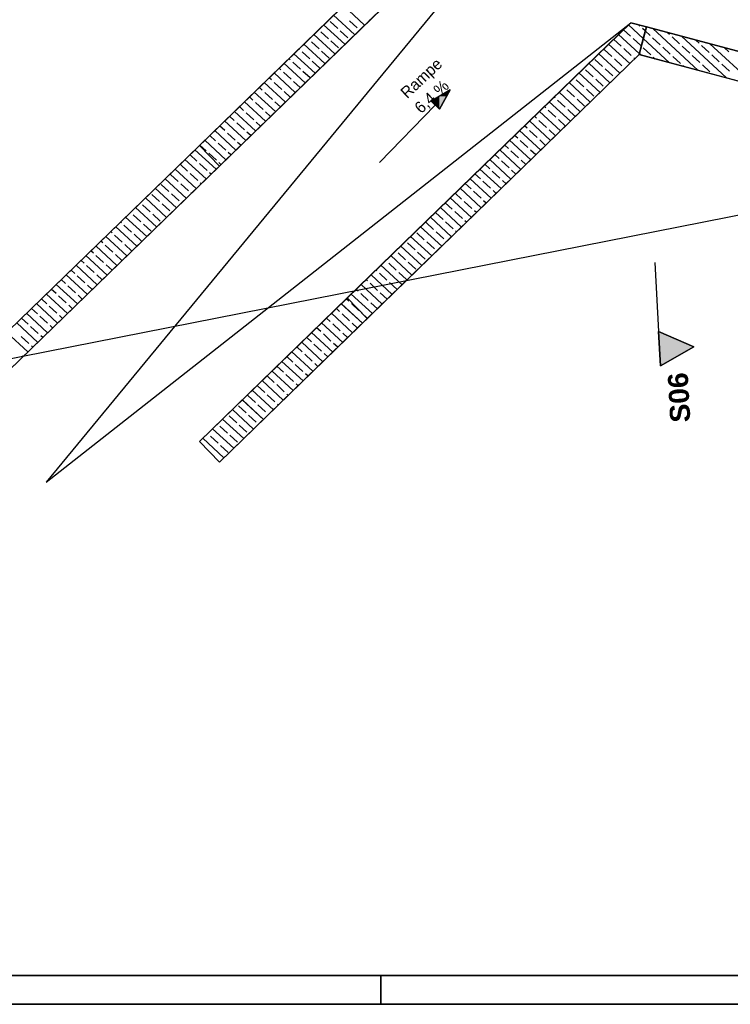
# Model space of a CAD drawing. Extents: x 199 to 1388, y 138 to 979.
# Tile 2 of 155: x 346 to 470, y 138 to 309. Entities that reach past the tile are written whole.
import ezdxf
from ezdxf.lldxf.tags import DXFTag

# ---------------------------------------------------------------- set-up
doc = ezdxf.new("R2010")
doc.units = 0
for name, color, linetype, lineweight, true_color in [('01 Allgemein Beschriftung-A07ET47SDI', 7, 'Continuous', 25, 0x848484), ('60 Stützwand - Stützwände', 7, 'Continuous', 25, 0x848484), ('A-0', 7, 'Continuous', 25, 0x848484), ('UPO_Loop2', 140, 'Continuous', 30, 0x00bfff)]:
    doc.layers.add(name, color=color, linetype=linetype, lineweight=lineweight, true_color=true_color)
for name, color, linetype, lineweight in [('01 Schnitt Marker Gebäude', 7, 'Continuous', 25), ('02 Raster Gebäude-A07ET47NDI', 7, 'Continuous', 25), ('Rahmen', 7, 'Continuous', 35), ('X_Rahmen', 7, 'Continuous', 25)]:
    doc.layers.add(name, color=color, linetype=linetype, lineweight=lineweight)
doc.styles.get("Standard").update_dxf_attribs({"font": 'arial.ttf'})
tags = doc.linetypes.add('Raster-A07ET47ODI', pattern=[0.2, 0.1, -0.05, 0, -0.05]).pattern_tags.tags
tags[10:11] = [DXFTag(74, 4), DXFTag(75, 0), DXFTag(340, '0'), DXFTag(46, 1.0), DXFTag(50, 0.0), DXFTag(44, 0.0), DXFTag(45, 0.0)]
tags[8:9] = [DXFTag(74, 4), DXFTag(75, 0), DXFTag(340, '0'), DXFTag(46, 1.0), DXFTag(50, 0.0), DXFTag(44, 0.0), DXFTag(45, 0.0)]
tags[6:7] = [DXFTag(74, 4), DXFTag(75, 0), DXFTag(340, '0'), DXFTag(46, 1.0), DXFTag(50, 0.0), DXFTag(44, 0.0), DXFTag(45, 0.0)]
tags[4:5] = [DXFTag(74, 4), DXFTag(75, 0), DXFTag(340, '0'), DXFTag(46, 1.0), DXFTag(50, 0.0), DXFTag(44, 0.0), DXFTag(45, 0.0)]
tags = doc.linetypes.add('Schnittlinie', pattern=[0.3, 0.15, -0.075, 0, -0.075]).pattern_tags.tags
tags[10:11] = [DXFTag(74, 4), DXFTag(75, 0), DXFTag(340, '0'), DXFTag(46, 1.0), DXFTag(50, 0.0), DXFTag(44, 0.0), DXFTag(45, 0.0)]
tags[8:9] = [DXFTag(74, 4), DXFTag(75, 0), DXFTag(340, '0'), DXFTag(46, 1.0), DXFTag(50, 0.0), DXFTag(44, 0.0), DXFTag(45, 0.0)]
tags[6:7] = [DXFTag(74, 4), DXFTag(75, 0), DXFTag(340, '0'), DXFTag(46, 1.0), DXFTag(50, 0.0), DXFTag(44, 0.0), DXFTag(45, 0.0)]
tags[4:5] = [DXFTag(74, 4), DXFTag(75, 0), DXFTag(340, '0'), DXFTag(46, 1.0), DXFTag(50, 0.0), DXFTag(44, 0.0), DXFTag(45, 0.0)]
tags = doc.linetypes.add('Strichlinie eng-A07ET47GDI', pattern=[0.115, 0.075, -0.04]).pattern_tags.tags
tags[6:7] = [DXFTag(74, 4), DXFTag(75, 0), DXFTag(340, '0'), DXFTag(46, 1.0), DXFTag(50, 0.0), DXFTag(44, 0.0), DXFTag(45, 0.0)]
tags[4:5] = [DXFTag(74, 4), DXFTag(75, 0), DXFTag(340, '0'), DXFTag(46, 1.0), DXFTag(50, 0.0), DXFTag(44, 0.0), DXFTag(45, 0.0)]
tags = doc.linetypes.add('Öffnungslinie Tür Fenster-A07ET47JDI', pattern=[0.115, 0.075, -0.04]).pattern_tags.tags
tags[6:7] = [DXFTag(74, 4), DXFTag(75, 0), DXFTag(340, '0'), DXFTag(46, 1.0), DXFTag(50, 0.0), DXFTag(44, 0.0), DXFTag(45, 0.0)]
tags[4:5] = [DXFTag(74, 4), DXFTag(75, 0), DXFTag(340, '0'), DXFTag(46, 1.0), DXFTag(50, 0.0), DXFTag(44, 0.0), DXFTag(45, 0.0)]

# ---------------------------------------------------------------- blocks, each defined once
blk = doc.blocks.new('Blockreferenz-A07ET47BDI', base_point=(199.17, 137.99))
at = {"layer": 'Rahmen', "color": 0, "linetype": 'ByBlock', "ltscale": 0.35}
for p, q in [((219.17, 142.99), (1383.17, 142.99)), ((409.17, 142.99), (409.17, 137.99)), ((199.17, 137.99), (1388.17, 137.99))]:
    blk.add_line(p, q, dxfattribs=at)
blk = doc.blocks.new('Referenz-A07ET47ZDI', base_point=(226.99, 158.1))
at = {"layer": '01 Schnitt Marker Gebäude', "linetype": 'Schnittlinie', "ltscale": 156.25}
blk.add_line((456.91, 267.12), (457.57, 255.14), dxfattribs=at)
at = {"layer": '01 Schnitt Marker Gebäude'}
for p, q in [((457.9, 249.15), (457.57, 255.14)), ((457.57, 255.14), (463.72, 252.47)), ((463.72, 252.47), (457.9, 249.15))]:
    blk.add_line(p, q, dxfattribs=at)
for points in [[(457.9, 255), (457.58, 255), (457.57, 255.14)], [(457.9, 249.15), (457.9, 255), (457.58, 255)], [(463.72, 252.47), (457.9, 252.47), (457.9, 255)], [(457.9, 249.15), (463.72, 252.47), (457.9, 252.47)]]:
    blk.add_solid(points, dxfattribs=at)
at = {"layer": '02 Raster Gebäude-A07ET47NDI', "linetype": 'Raster-A07ET47ODI', "ltscale": 56.250004}
blk.add_line((330.77, 247.68), (1015.1, 382.38), dxfattribs=at)
at = {"layer": '60 Stützwand - Stützwände'}
for p, q in [((453.8, 361.48), (317.24, 228.97)), ((377.56, 287.51), (453.8, 361.49)), ((320.72, 225.39), (457.28, 357.9)), ((457.28, 357.9), (381.05, 283.92)), ((406.33, 308.46), (402.65, 311.85)), ((452.71, 308.87), (377.59, 235.98)), ((401.68, 307.86), (400.35, 309.08)), ((404.61, 306.79), (400.93, 310.18)), ((405.07, 308), (403.74, 309.22)), ((407.2, 309.3), (407.14, 309.35)), ((450.67, 306.9), (452.71, 308.87)), ((455.44, 308.14), (452.71, 308.87)), ((452.71, 308.87), (455.44, 308.14)), ((401.16, 303.44), (397.48, 306.83)), ((400.05, 306.09), (398.73, 307.31)), ((402.88, 305.11), (399.2, 308.51)), ((403.44, 306.23), (402.12, 307.45)), ((403.33, 260.96), (450.67, 306.9)), ((452.68, 306.53), (451.46, 307.66)), ((454.9, 306.12), (452.32, 308.49)), ((454.31, 308.29), (454.09, 308.5)), ((455.44, 308.14), (454.16, 303.31)), ((454.16, 303.31), (455.44, 308.14)), ((455.44, 308.14), (454.16, 303.31)), ((455.25, 307.43), (454.75, 307.89)), ((455, 306.5), (455.44, 308.14)), ((456.08, 306.67), (455.25, 307.43)), ((559.73, 280.48), (455.44, 308.14)), ((455.44, 308.14), (474.04, 303.21)), ((464.45, 300.58), (456.57, 307.84)), ((459.47, 306.8), (459.06, 307.18)), ((399.43, 301.76), (395.75, 305.16)), ((396.66, 305.96), (396.62, 306)), ((398.42, 304.33), (397.1, 305.55)), ((401.81, 304.47), (400.49, 305.69)), ((452.55, 301.75), (448.87, 305.15)), ((451.06, 304.76), (449.73, 305.98)), ((454.21, 303.49), (450.6, 306.82)), ((454.45, 304.9), (453.13, 306.12)), ((454.16, 303.31), (455, 306.5)), ((459.48, 301.89), (454.9, 306.12)), ((457.84, 305.04), (456.52, 306.26)), ((461.23, 305.18), (459.91, 306.4)), ((469.42, 299.26), (461.54, 306.52)), ((464.62, 305.31), (464.03, 305.86)), ((474.39, 297.94), (466.51, 305.2)), ((397.71, 300.09), (394.03, 303.48)), ((395.03, 304.19), (394.89, 304.32)), ((396.8, 302.56), (395.47, 303.79)), ((400.19, 302.7), (398.86, 303.92)), ((450.83, 300.08), (447.15, 303.47)), ((449.43, 303), (448.11, 304.22)), ((452.82, 303.14), (451.5, 304.36)), ((454.51, 303.21), (454.21, 303.49)), ((456.21, 303.27), (454.89, 304.5)), ((459.6, 303.41), (458.28, 304.63)), ((463, 303.55), (461.67, 304.77)), ((466.39, 303.69), (465.06, 304.91)), ((469.78, 303.82), (469, 304.54)), ((381.07, 232.39), (454.16, 303.31)), ((395.98, 298.42), (392.3, 301.81)), ((393.4, 302.43), (393.17, 302.65)), ((395.17, 300.8), (393.85, 302.02)), ((398.56, 300.94), (397.24, 302.16)), ((454.16, 303.31), (406.81, 257.37)), ((449.1, 298.4), (445.42, 301.8)), ((447.8, 301.24), (446.48, 302.46)), ((451.19, 301.37), (449.87, 302.59)), ((453.42, 302.59), (453.26, 302.73)), ((454.16, 303.31), (559.17, 275.45)), ((472.76, 298.37), (454.16, 303.31)), ((456.99, 302.55), (456.65, 302.87)), ((461.37, 301.79), (460.05, 303.01)), ((464.76, 301.92), (463.44, 303.14)), ((468.15, 302.06), (466.83, 303.28)), ((394.26, 296.74), (390.58, 300.14)), ((391.78, 300.66), (391.44, 300.97)), ((393.54, 299.04), (392.22, 300.26)), ((396.85, 299.25), (395.61, 300.39)), ((447.38, 296.73), (443.7, 300.13)), ((446.18, 299.47), (444.85, 300.69)), ((449.57, 299.61), (448.24, 300.83)), ((451.69, 300.92), (451.64, 300.97)), ((461.97, 301.24), (461.81, 301.38)), ((466.52, 300.3), (465.2, 301.52)), ((469.92, 300.43), (468.59, 301.65)), ((392.53, 295.07), (388.85, 298.46)), ((390.15, 298.9), (389.72, 299.3)), ((391.91, 297.27), (390.59, 298.49)), ((395.12, 297.58), (393.98, 298.63)), ((445.65, 295.06), (441.97, 298.45)), ((444.55, 297.71), (443.23, 298.93)), ((447.94, 297.84), (446.62, 299.06)), ((390.81, 293.39), (387.13, 296.79)), ((388.52, 297.13), (387.99, 297.63)), ((390.29, 295.51), (388.96, 296.73)), ((393.4, 295.9), (392.36, 296.87)), ((421.27, 297.17), (417.95, 295.21)), ((421.27, 297.17), (419.38, 293.81)), ((443.93, 293.38), (440.25, 296.78)), ((441.16, 297.57), (441.11, 297.61)), ((442.92, 295.94), (441.6, 297.16)), ((446.31, 296.08), (444.99, 297.3)), ((389.08, 291.72), (385.4, 295.11)), ((386.9, 295.37), (386.27, 295.95)), ((388.66, 293.74), (387.34, 294.96)), ((391.67, 294.23), (390.73, 295.1)), ((419.38, 293.81), (417.95, 295.21)), ((442.2, 291.71), (438.52, 295.1)), ((439.53, 295.8), (439.38, 295.94)), ((441.3, 294.18), (439.97, 295.4)), ((444.69, 294.32), (443.36, 295.54)), ((387.36, 290.05), (383.68, 293.44)), ((385.27, 293.61), (384.54, 294.28)), ((387.03, 291.98), (385.71, 293.2)), ((389.95, 292.56), (389.1, 293.34)), ((418.66, 294.51), (408.93, 284.56)), ((440.48, 290.03), (436.8, 293.43)), ((437.9, 294.04), (437.66, 294.27)), ((439.67, 292.41), (438.35, 293.63)), ((443.06, 292.55), (441.74, 293.77)), ((385.63, 288.37), (381.95, 291.77)), ((383.64, 291.84), (382.82, 292.6)), ((385.41, 290.21), (384.08, 291.43)), ((388.22, 290.88), (387.48, 291.57)), ((438.75, 288.36), (435.07, 291.76)), ((436.28, 292.28), (435.93, 292.59)), ((438.04, 290.65), (436.72, 291.87)), ((441.34, 290.87), (440.11, 292.01)), ((383.91, 286.7), (380.23, 290.09)), ((382.02, 290.08), (381.09, 290.93)), ((386.5, 289.21), (385.85, 289.81)), ((437.03, 286.69), (433.35, 290.08)), ((434.65, 290.51), (434.21, 290.92)), ((436.41, 288.88), (435.09, 290.11)), ((439.62, 289.2), (438.48, 290.24)), ((382.18, 285.02), (378.5, 288.42)), ((380.39, 288.31), (379.37, 289.26)), ((383.78, 288.45), (382.46, 289.67)), ((384.77, 287.54), (384.22, 288.04)), ((435.3, 285.01), (431.62, 288.41)), ((433.02, 288.75), (432.48, 289.24)), ((434.79, 287.12), (433.46, 288.34)), ((437.89, 287.52), (436.86, 288.48)), ((317.24, 228.97), (377.56, 287.51)), ((380.46, 283.35), (376.78, 286.75)), ((380.46, 283.35), (376.78, 286.75)), ((377.56, 287.51), (381.05, 283.92)), ((378.76, 286.55), (377.64, 287.58)), ((382.15, 286.69), (380.83, 287.91)), ((383.05, 285.86), (382.59, 286.28)), ((433.58, 283.34), (429.9, 286.73)), ((431.4, 286.98), (430.76, 287.57)), ((433.16, 285.36), (431.84, 286.58)), ((436.17, 285.85), (435.23, 286.71)), ((378.73, 281.68), (375.05, 285.07)), ((378.73, 281.68), (375.05, 285.07)), ((377.14, 284.78), (375.91, 285.91)), ((377.14, 284.78), (375.92, 285.91)), ((380.53, 284.92), (379.2, 286.14)), ((431.85, 281.66), (428.17, 285.06)), ((429.77, 285.22), (429.03, 285.9)), ((431.53, 283.59), (430.21, 284.81)), ((434.44, 284.18), (433.6, 284.95)), ((320.72, 225.39), (381.05, 283.92)), ((377.01, 280), (373.33, 283.4)), ((377.01, 280), (373.33, 283.4)), ((375.51, 283.02), (374.19, 284.24)), ((375.51, 283.02), (374.19, 284.23)), ((378.9, 283.16), (377.58, 284.38)), ((378.9, 283.16), (377.58, 284.38)), ((381.32, 284.19), (380.97, 284.51)), ((430.13, 279.99), (426.45, 283.39)), ((428.14, 283.45), (427.31, 284.22)), ((429.91, 281.83), (428.58, 283.05)), ((432.72, 282.5), (431.97, 283.18)), ((375.28, 278.33), (371.6, 281.72)), ((375.28, 278.33), (371.6, 281.72)), ((373.88, 281.25), (372.56, 282.47)), ((373.88, 281.25), (372.56, 282.47)), ((377.27, 281.39), (375.95, 282.61)), ((377.27, 281.39), (375.95, 282.61)), ((379.6, 282.51), (379.34, 282.75)), ((379.6, 282.51), (379.34, 282.75)), ((428.4, 278.32), (424.72, 281.71)), ((426.52, 281.69), (425.58, 282.55)), ((428.28, 280.06), (426.96, 281.28)), ((430.99, 280.83), (430.35, 281.42)), ((373.56, 276.65), (369.88, 280.05)), ((373.56, 276.65), (369.88, 280.05)), ((372.25, 279.49), (370.93, 280.71)), ((372.25, 279.49), (370.93, 280.71)), ((375.65, 279.63), (374.32, 280.85)), ((375.65, 279.63), (374.32, 280.85)), ((377.87, 280.84), (377.71, 280.99)), ((377.87, 280.84), (377.71, 280.99)), ((426.68, 276.64), (423, 280.04)), ((424.89, 279.93), (423.86, 280.87)), ((426.65, 278.3), (425.33, 279.52)), ((429.27, 279.15), (428.72, 279.66)), ((371.83, 274.98), (368.15, 278.38)), ((371.83, 274.98), (368.15, 278.38)), ((370.63, 277.73), (369.3, 278.95)), ((370.63, 277.73), (369.3, 278.95)), ((374.02, 277.86), (372.7, 279.08)), ((374.02, 277.86), (372.7, 279.08)), ((376.15, 279.17), (376.09, 279.22)), ((376.15, 279.17), (376.09, 279.22)), ((424.95, 274.97), (421.27, 278.36)), ((423.26, 278.16), (422.13, 279.2)), ((425.03, 276.53), (423.7, 277.75)), ((427.54, 277.48), (427.09, 277.89)), ((370.11, 273.31), (366.43, 276.7)), ((370.11, 273.31), (366.43, 276.7)), ((369, 275.96), (367.68, 277.18)), ((369, 275.96), (367.68, 277.18)), ((372.39, 276.1), (371.07, 277.32)), ((372.39, 276.1), (371.07, 277.32)), ((423.23, 273.3), (419.55, 276.69)), ((421.63, 276.4), (420.41, 277.53)), ((423.4, 274.77), (422.08, 275.99)), ((425.82, 275.81), (425.47, 276.13)), ((368.38, 271.63), (364.7, 275.03)), ((368.38, 271.63), (364.7, 275.03)), ((365.61, 275.82), (365.56, 275.87)), ((365.61, 275.82), (365.57, 275.86)), ((367.37, 274.2), (366.05, 275.42)), ((367.37, 274.2), (366.05, 275.42)), ((370.76, 274.33), (369.44, 275.55)), ((370.76, 274.33), (369.44, 275.55)), ((421.5, 271.62), (417.82, 275.02)), ((420.01, 274.63), (418.68, 275.85)), ((424.09, 274.13), (423.84, 274.36)), ((366.66, 269.96), (362.98, 273.35)), ((366.66, 269.96), (362.98, 273.35)), ((363.98, 274.06), (363.84, 274.19)), ((363.98, 274.06), (363.84, 274.19)), ((365.75, 272.43), (364.42, 273.65)), ((365.75, 272.43), (364.42, 273.65)), ((369.14, 272.57), (367.81, 273.79)), ((369.14, 272.57), (367.81, 273.79)), ((419.78, 269.95), (416.1, 273.34)), ((418.38, 272.87), (417.06, 274.09)), ((421.77, 273.01), (420.45, 274.23)), ((422.37, 272.46), (422.21, 272.6)), ((360.73, 270.53), (360.39, 270.84)), ((360.73, 270.53), (360.39, 270.84)), ((364.93, 268.29), (361.25, 271.68)), ((364.93, 268.29), (361.25, 271.68)), ((362.36, 272.3), (362.11, 272.52)), ((362.36, 272.3), (362.12, 272.52)), ((364.12, 270.67), (362.8, 271.89)), ((364.12, 270.67), (362.8, 271.89)), ((367.51, 270.81), (366.19, 272.03)), ((367.51, 270.81), (366.19, 272.03)), ((418.05, 268.27), (414.37, 271.67)), ((416.75, 271.1), (415.43, 272.32)), ((420.15, 271.24), (418.82, 272.46)), ((420.64, 270.78), (420.59, 270.83)), ((359.1, 268.77), (358.66, 269.17)), ((359.1, 268.77), (358.66, 269.17)), ((363.21, 266.61), (359.53, 270.01)), ((363.21, 266.61), (359.53, 270.01)), ((362.49, 268.9), (361.17, 270.12)), ((362.49, 268.9), (361.17, 270.12)), ((365.8, 269.12), (364.56, 270.26)), ((365.8, 269.12), (364.56, 270.26)), ((416.33, 266.6), (412.65, 269.99)), ((415.13, 269.34), (413.8, 270.56)), ((418.52, 269.48), (417.2, 270.7)), ((357.47, 267), (356.94, 267.5)), ((357.47, 267), (356.94, 267.49)), ((361.48, 264.94), (357.8, 268.33)), ((361.48, 264.94), (357.8, 268.33)), ((360.87, 267.14), (359.54, 268.36)), ((360.87, 267.14), (359.54, 268.36)), ((364.07, 267.45), (362.93, 268.5)), ((364.07, 267.45), (362.93, 268.5)), ((410.11, 267.44), (410.06, 267.48)), ((414.6, 264.93), (410.92, 268.32)), ((413.5, 267.57), (412.18, 268.79)), ((416.89, 267.71), (415.57, 268.93)), ((355.85, 265.24), (355.21, 265.82)), ((355.85, 265.24), (355.21, 265.82)), ((359.76, 263.26), (356.08, 266.66)), ((359.76, 263.26), (356.08, 266.66)), ((359.24, 265.38), (357.92, 266.6)), ((359.24, 265.38), (357.92, 266.6)), ((362.35, 265.77), (361.31, 266.73)), ((362.35, 265.77), (361.31, 266.73)), ((408.48, 265.67), (408.33, 265.81)), ((412.88, 263.25), (409.2, 266.65)), ((411.87, 265.81), (410.55, 267.03)), ((415.26, 265.95), (413.94, 267.17)), ((354.22, 263.47), (353.49, 264.15)), ((354.22, 263.47), (353.49, 264.15)), ((358.03, 261.59), (354.35, 264.98)), ((358.03, 261.59), (354.35, 264.98)), ((357.61, 263.61), (356.29, 264.83)), ((357.61, 263.61), (356.29, 264.83)), ((360.62, 264.1), (359.68, 264.97)), ((360.62, 264.1), (359.68, 264.97)), ((406.85, 263.91), (406.61, 264.14)), ((411.15, 261.58), (407.47, 264.97)), ((410.25, 264.05), (408.92, 265.27)), ((413.64, 264.18), (412.31, 265.4)), ((352.59, 261.71), (351.76, 262.47)), ((352.59, 261.71), (351.76, 262.47)), ((356.31, 259.92), (352.63, 263.31)), ((356.31, 259.92), (352.63, 263.31)), ((355.99, 261.85), (354.66, 263.07)), ((355.99, 261.85), (354.66, 263.07)), ((358.9, 262.43), (358.05, 263.2)), ((358.9, 262.43), (358.05, 263.2)), ((405.23, 262.14), (404.88, 262.46)), ((409.43, 259.9), (405.75, 263.3)), ((408.62, 262.28), (407.3, 263.5)), ((412.01, 262.42), (410.69, 263.64)), ((350.97, 259.94), (350.04, 260.8)), ((350.97, 259.94), (350.04, 260.8)), ((354.58, 258.24), (350.9, 261.64)), ((354.58, 258.24), (350.9, 261.64)), ((354.36, 260.08), (353.03, 261.3)), ((354.36, 260.08), (353.03, 261.3)), ((357.17, 260.75), (356.43, 261.44)), ((357.17, 260.75), (356.43, 261.44)), ((377.59, 235.98), (403.33, 260.96)), ((403.6, 260.38), (403.16, 260.79)), ((403.6, 260.38), (403.16, 260.79)), ((403.33, 260.96), (406.81, 257.37)), ((407.7, 258.23), (404.02, 261.62)), ((406.99, 260.52), (405.67, 261.74)), ((410.29, 260.74), (409.06, 261.87)), ((349.34, 258.18), (348.31, 259.13)), ((349.34, 258.18), (348.31, 259.13)), ((352.86, 256.57), (349.18, 259.96)), ((352.86, 256.57), (349.18, 259.96)), ((352.73, 258.32), (351.41, 259.54)), ((352.73, 258.32), (351.41, 259.54)), ((355.45, 259.08), (354.8, 259.68)), ((355.45, 259.08), (354.8, 259.68)), ((401.97, 258.62), (401.43, 259.11)), ((401.97, 258.62), (401.43, 259.11)), ((405.98, 256.56), (402.29, 259.95)), ((405.98, 256.56), (402.3, 259.95)), ((405.37, 258.75), (404.04, 259.97)), ((405.37, 258.75), (404.04, 259.97)), ((408.57, 259.07), (407.43, 260.11)), ((347.71, 256.42), (346.59, 257.45)), ((347.71, 256.42), (346.59, 257.45)), ((351.13, 254.89), (347.45, 258.29)), ((351.13, 254.89), (347.45, 258.29)), ((351.1, 256.55), (349.78, 257.77)), ((351.1, 256.55), (349.78, 257.77)), ((353.72, 257.4), (353.17, 257.91)), ((353.72, 257.4), (353.17, 257.91)), ((381.07, 232.39), (406.81, 257.37)), ((400.35, 256.85), (399.71, 257.44)), ((400.35, 256.85), (399.71, 257.44)), ((404.25, 254.88), (400.57, 258.28)), ((404.25, 254.88), (400.57, 258.28)), ((403.74, 256.99), (402.42, 258.21)), ((403.74, 256.99), (402.42, 258.21)), ((406.32, 257.87), (405.81, 258.35)), ((406.84, 257.39), (405.81, 258.35)), ((349.41, 253.22), (345.73, 256.61)), ((349.41, 253.22), (345.73, 256.61)), ((349.48, 254.79), (348.15, 256.01)), ((349.48, 254.79), (348.15, 256.01)), ((352, 255.73), (351.55, 256.15)), ((352, 255.73), (351.55, 256.15)), ((398.72, 255.09), (397.98, 255.77)), ((398.72, 255.09), (397.98, 255.77)), ((402.53, 253.21), (398.84, 256.6)), ((402.53, 253.21), (398.85, 256.6)), ((402.11, 255.22), (400.79, 256.44)), ((402.11, 255.22), (400.79, 256.44)), ((405.12, 255.72), (404.18, 256.58)), ((405.12, 255.72), (404.18, 256.58)), ((347.68, 251.55), (344, 254.94)), ((347.68, 251.55), (344, 254.94)), ((347.85, 253.02), (346.53, 254.24)), ((347.85, 253.02), (346.53, 254.24)), ((350.27, 254.06), (349.92, 254.38)), ((350.27, 254.06), (349.92, 254.38)), ((397.09, 253.32), (396.26, 254.09)), ((397.09, 253.32), (396.26, 254.09)), ((400.8, 251.53), (397.12, 254.93)), ((400.8, 251.53), (397.12, 254.93)), ((400.48, 253.46), (399.16, 254.68)), ((400.48, 253.46), (399.16, 254.68)), ((403.39, 254.05), (402.55, 254.82)), ((403.39, 254.05), (402.55, 254.82)), ((348.55, 252.38), (348.29, 252.62)), ((348.55, 252.38), (348.29, 252.62)), ((395.47, 251.56), (394.53, 252.42)), ((395.47, 251.56), (394.53, 252.42)), ((399.08, 249.86), (395.39, 253.26)), ((399.08, 249.86), (395.4, 253.25)), ((398.86, 251.7), (397.53, 252.92)), ((398.86, 251.7), (397.53, 252.92)), ((401.66, 252.37), (400.93, 253.05)), ((401.66, 252.37), (400.93, 253.05)), ((346.82, 250.71), (346.66, 250.85)), ((346.82, 250.71), (346.66, 250.85)), ((393.84, 249.79), (392.81, 250.74)), ((393.84, 249.79), (392.81, 250.74)), ((397.35, 248.19), (393.67, 251.58)), ((397.35, 248.19), (393.67, 251.58)), ((397.23, 249.93), (395.91, 251.15)), ((397.23, 249.93), (395.91, 251.15)), ((399.94, 250.7), (399.3, 251.29)), ((399.94, 250.7), (399.3, 251.29)), ((392.21, 248.03), (391.08, 249.07)), ((392.21, 248.03), (391.08, 249.07)), ((395.63, 246.51), (391.94, 249.91)), ((395.63, 246.51), (391.95, 249.91)), ((395.6, 248.17), (394.28, 249.39)), ((395.6, 248.17), (394.28, 249.39)), ((398.21, 249.02), (397.67, 249.52)), ((398.21, 249.02), (397.67, 249.52)), ((390.59, 246.26), (389.36, 247.4)), ((390.59, 246.26), (389.36, 247.4)), ((393.9, 244.84), (390.22, 248.23)), ((393.9, 244.84), (390.22, 248.23)), ((393.98, 246.4), (392.65, 247.62)), ((393.98, 246.4), (392.65, 247.62)), ((396.49, 247.35), (396.05, 247.76)), ((396.49, 247.35), (396.05, 247.76)), ((388.96, 244.5), (387.64, 245.72)), ((388.96, 244.5), (387.64, 245.72)), ((392.18, 243.16), (388.49, 246.56)), ((392.18, 243.16), (388.5, 246.56)), ((392.35, 244.64), (391.03, 245.86)), ((392.35, 244.64), (391.03, 245.86)), ((394.76, 245.68), (394.42, 246)), ((394.76, 245.68), (394.42, 246)), ((387.33, 242.74), (386.01, 243.96)), ((387.33, 242.74), (386.01, 243.96)), ((390.45, 241.49), (386.77, 244.89)), ((390.45, 241.49), (386.77, 244.89)), ((390.72, 242.87), (389.4, 244.09)), ((390.72, 242.87), (389.4, 244.09)), ((393.04, 244), (392.79, 244.23)), ((393.04, 244), (392.79, 244.23)), ((385.7, 240.97), (384.38, 242.19)), ((385.7, 240.97), (384.38, 242.19)), ((388.73, 239.82), (385.04, 243.21)), ((388.73, 239.82), (385.05, 243.21)), ((389.1, 241.11), (387.77, 242.33)), ((389.1, 241.11), (387.77, 242.33)), ((391.31, 242.33), (391.16, 242.47)), ((391.31, 242.33), (391.16, 242.47)), ((384.08, 239.21), (382.75, 240.43)), ((384.08, 239.21), (382.75, 240.43)), ((387, 238.14), (383.32, 241.54)), ((387, 238.14), (383.32, 241.54)), ((387.47, 239.34), (386.15, 240.56)), ((387.47, 239.34), (386.15, 240.56)), ((389.59, 240.65), (389.54, 240.7)), ((389.59, 240.65), (389.54, 240.7)), ((382.45, 237.44), (381.13, 238.66)), ((382.45, 237.44), (381.13, 238.66)), ((385.28, 236.47), (381.59, 239.86)), ((385.28, 236.47), (381.6, 239.86)), ((385.84, 237.58), (384.52, 238.8)), ((385.84, 237.58), (384.52, 238.8)), ((379.06, 237.3), (379.01, 237.35)), ((379.06, 237.3), (379.01, 237.35)), ((380.82, 235.68), (379.5, 236.9)), ((380.82, 235.68), (379.5, 236.9)), ((383.55, 234.79), (379.87, 238.19)), ((383.55, 234.79), (379.87, 238.19)), ((384.22, 235.82), (382.89, 237.04)), ((384.22, 235.82), (382.89, 237.04)), ((377.59, 235.98), (381.07, 232.39)), ((377.59, 235.98), (381.07, 232.39)), ((381.83, 233.12), (378.14, 236.52)), ((381.83, 233.12), (378.15, 236.52)), ((382.59, 234.05), (381.27, 235.27)), ((382.59, 234.05), (381.27, 235.27))]:
    blk.add_line(p, q, dxfattribs=at)
at = {"layer": '60 Stützwand - Stützwände', "linetype": 'Öffnungslinie Tür Fenster-A07ET47JDI', "ltscale": 56.250004}
for p, q in [((456.86, 357.49), (350.88, 228.91)), ((350.88, 228.91), (452.71, 308.87))]:
    blk.add_line(p, q, dxfattribs=at)
at = {"layer": '60 Stützwand - Stützwände', "linetype": 'Strichlinie eng-A07ET47GDI', "ltscale": 109.375}
for p, q in [((317.24, 228.97), (377.56, 287.51)), ((381.05, 283.92), (320.72, 225.39)), ((377.59, 235.98), (403.33, 260.96)), ((406.81, 257.37), (381.07, 232.39)), ((381.07, 232.39), (377.59, 235.98))]:
    blk.add_line(p, q, dxfattribs=at)
at = {"layer": '60 Stützwand - Stützwände'}
for points in [[(420.64, 296.05), (419.38, 296.05), (421.27, 297.17)], [(419.38, 295.21), (417.95, 295.21), (419.38, 296.05)], [(419.38, 293.81), (419.38, 295.21), (417.95, 295.21)], [(419.38, 293.81), (420.64, 296.05), (419.38, 296.05)]]:
    blk.add_solid(points, dxfattribs=at)
at = {"layer": 'A-0', "linetype": 'Continuous', "ltscale": 312.5}
for p, q in [((453.8, 361.48), (317.24, 228.97)), ((320.72, 225.39), (457.28, 357.9)), ((452.71, 308.87), (377.59, 235.98)), ((455.44, 308.14), (452.71, 308.87)), ((455.44, 308.14), (454.16, 303.31)), ((455, 306.5), (455.44, 308.14)), ((559.73, 280.48), (455.44, 308.14)), ((454.16, 303.31), (455, 306.5)), ((381.07, 232.39), (454.16, 303.31)), ((454.16, 303.31), (559.17, 275.45)), ((421.27, 297.17), (417.95, 295.21)), ((419.38, 293.81), (421.27, 297.17)), ((417.95, 295.21), (419.38, 293.81)), ((377.56, 287.51), (317.24, 228.97)), ((381.05, 283.92), (377.56, 287.51)), ((320.72, 225.39), (381.05, 283.92)), ((403.33, 260.96), (377.59, 235.98)), ((406.81, 257.37), (403.33, 260.96)), ((381.07, 232.39), (406.81, 257.37)), ((463.72, 252.47), (457.57, 255.14)), ((457.57, 255.14), (457.9, 249.15)), ((457.9, 249.15), (463.72, 252.47)), ((377.59, 235.98), (381.07, 232.39)), ((377.59, 235.98), (381.07, 232.39))]:
    blk.add_line(p, q, dxfattribs=at)
at = {"layer": '01 Allgemein Beschriftung-A07ET47SDI', "char_height": 2, "attachment_point": 1, "rotation": 43.105}
for s, insert in [('{\\fCentury Gothic;Rampe}', (412.39, 297.01)), ('{\\fCentury Gothic;%}', (418.12, 297.48)), ('{\\fCentury Gothic;6,4}', (414.83, 294.4))]:
    blk.add_mtext(s, dxfattribs=dict(at, insert=insert))
at = {"layer": '01 Schnitt Marker Gebäude', "linetype": 'Continuous', "ltscale": 40.625, "insert": (459.62, 239.18), "char_height": 3.5, "attachment_point": 1, "rotation": 93.1332}
blk.add_mtext('{\\fArial|b1|i0;S06}', dxfattribs=at)

msp = doc.modelspace()

# ---------------------------------------------------------------- block references
at = {"layer": 'UPO_Loop2', "color": 219, "lineweight": 80, "ltscale": 4000.00006, "true_color": 0x642165}
msp.add_blockref('Referenz-A07ET47ZDI', (226.99, 158.1), dxfattribs=at)
at = {"layer": 'X_Rahmen', "ltscale": 0.25}
msp.add_blockref('Blockreferenz-A07ET47BDI', (199.17, 137.99), dxfattribs=at)

doc.saveas('drawing.dxf')
